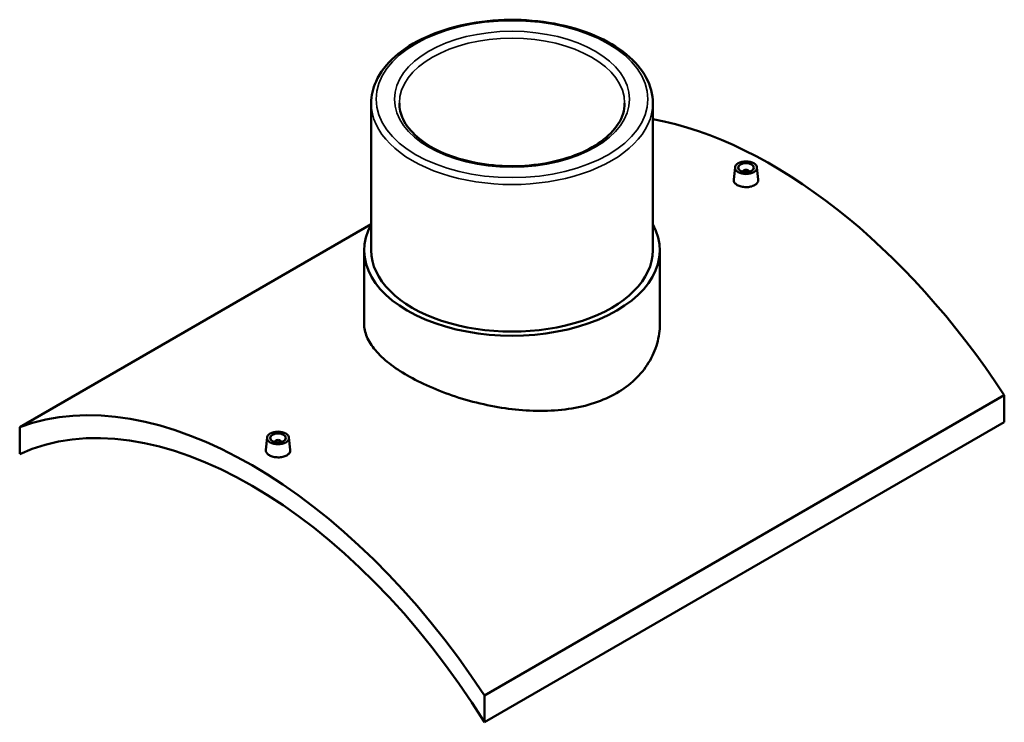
# Model space of a CAD drawing. Header units: millimetres. Extents: x -309 to 1507, y -360 to 1065.
# Tile 5 of 5: x 878 to 1507, y 603 to 1052. Entities that reach past the tile are written whole.
import ezdxf

# ---------------------------------------------------------------- set-up
doc = ezdxf.new("R2010")
doc.units = ezdxf.units.MM
doc.layers.add('Visible (ANSI)', color=7, linetype='Continuous', lineweight=50)
doc.layers.add('Visible Narrow (ANSI)', color=7, linetype='Continuous', lineweight=35)

msp = doc.modelspace()

# ---------------------------------------------------------------- linework, layer by layer
at = {"layer": 'Visible (ANSI)'}
for p, q in [((1102.75, 998.84), (1102.75, 904.82)), ((1282.75, 998.84), (1282.75, 904.82)), ((1335.32, 957.85), (1334.47, 950)), ((1349.29, 957.85), (1350.13, 950.01)), ((1340.3, 954.96), (1340.3, 955.15)), ((1344.3, 954.96), (1344.3, 955.15)), ((878.09, 791.86), (1102.75, 921.57)), ((1098.25, 904.82), (1098.25, 857.85)), ((1287.25, 904.82), (1287.25, 857.85)), ((1507.41, 812.27), (1175.07, 620.39)), ((1507.41, 812.27), (1507.41, 795.07)), ((1175.07, 603.19), (1507.41, 795.07)), ((878.09, 791.86), (878.09, 774.66)), ((1036.21, 785.16), (1035.37, 777.31)), ((1041.2, 782.46), (1041.2, 782.27)), ((1045.2, 782.46), (1045.2, 782.27)), ((1050.18, 785.16), (1051.02, 777.32)), ((1175.07, 603.19), (1175.07, 620.39))]:
    msp.add_line(p, q, dxfattribs=at)
for centre, major_axis, start_param, end_param in [((1358.92, 689.1), (165.5, -286.65), 1.668909, 2.687672), ((1342.3, 955.15), (-2, 0), 2.963882, 6.460896), ((1192.75, 904.82), (94.5, 0), 2.831748, 6.59303), ((1192.75, 904.82), (-90, 0), 0, 3.141593), ((1026.58, 497.22), (-165.5, 286.65), 4.810502, 6.185072), ((1026.58, 497.22), (-157.5, 272.8), 4.768059, 6.227515), ((1043.2, 782.46), (-2, 0), 2.963882, 6.460896)]:
    msp.add_ellipse(centre, major_axis=major_axis, ratio=0.57735, start_param=start_param, end_param=end_param, dxfattribs=at)
for centre, major_axis in [((1342.3, 957.6), (7, 0)), ((1342.3, 957.6), (5, 0)), ((1043.2, 784.91), (-7, 0)), ((1043.2, 784.91), (5, 0))]:
    msp.add_ellipse(centre, major_axis=major_axis, ratio=0.57735, dxfattribs=at)
for points, knots in [([(1282.75, 998.84), (1282.75, 1004.38), (1281.29, 1009.92), (1275.62, 1020.53), (1271.31, 1025.57), (1260.18, 1034.73), (1253.27, 1038.8), (1237.63, 1045.45), (1228.9, 1048.01), (1210.54, 1051.39), (1200.92, 1052.21), (1181.73, 1052.03), (1172.17, 1051.04), (1154.04, 1047.33), (1145.47, 1044.61), (1130.17, 1037.68), (1123.44, 1033.46), (1112.58, 1023.88), (1108.43, 1018.52), (1103.81, 1008.3), (1102.75, 1003.57), (1102.75, 998.84)], [0.785398, 0.785398, 0.785398, 0.785398, 1.08483, 1.08483, 1.397106, 1.397106, 1.721656, 1.721656, 2.047471, 2.047471, 2.372296, 2.372296, 2.696717, 2.696717, 3.021625, 3.021625, 3.34751, 3.34751, 3.671479, 3.671479, 3.926991, 3.926991, 3.926991, 3.926991]), ([(1264.75, 998.84), (1264.75, 994.39), (1263.4, 989.93), (1258.11, 981.59), (1254.36, 977.72), (1244.9, 970.91), (1239.28, 967.94), (1226.62, 963.13), (1219.59, 961.29), (1204.83, 958.94), (1197.1, 958.44), (1181.74, 958.84), (1174.11, 959.75), (1159.77, 962.87), (1153.07, 965.07), (1141.26, 970.52), (1136.17, 973.75), (1128.05, 980.85), (1125.04, 984.71), (1121.54, 992.01), (1120.75, 995.43), (1120.75, 998.84)], [5.497787, 5.497787, 5.497787, 5.497787, 5.849143, 5.849143, 6.173448, 6.173448, 6.486394, 6.486394, 6.799559, 6.799559, 7.113953, 7.113953, 7.428716, 7.428716, 7.742817, 7.742817, 8.055615, 8.055615, 8.369736, 8.369736, 8.63938, 8.63938, 8.63938, 8.63938]), ([(1347.85, 946.48), (1347.15, 946.08), (1346.27, 945.74), (1344.34, 945.29), (1343.29, 945.19), (1341.32, 945.21), (1340.27, 945.33), (1338.34, 945.81), (1337.45, 946.16), (1336.06, 946.97), (1335.46, 947.47), (1334.66, 948.57), (1334.46, 949.17), (1334.46, 949.82), (1334.46, 949.91), (1334.47, 950)], [2.363868, 2.363868, 2.363868, 2.363868, 2.659386, 2.659386, 2.954905, 2.954905, 3.250353, 3.250353, 3.545802, 3.545802, 3.84125, 3.84125, 4.136699, 4.136699, 4.184612, 4.184612, 4.184612, 4.184612]), ([(1350.13, 950.01), (1350.14, 949.91), (1350.15, 949.82), (1350.15, 949.15), (1349.95, 948.53), (1349.15, 947.4), (1348.55, 946.89), (1347.85, 946.48)], [6.4523435, 6.4523435, 6.4523435, 6.4523435, 6.5005669, 6.5005669, 6.7960854, 6.7960854, 7.0916038, 7.0916038, 7.0916038, 7.0916038]), ([(1259.57, 813.59), (1255.35, 811.15), (1250.59, 809.01), (1240.23, 805.58), (1234.64, 804.28), (1223, 802.58), (1216.94, 802.18), (1204.77, 802.19), (1198.66, 802.59), (1186.84, 804), (1180.73, 805.05), (1168.56, 807.78), (1162.5, 809.45), (1150.86, 813.28), (1145.27, 815.42), (1134.91, 819.99), (1130.15, 822.4), (1121.71, 827.28), (1117.76, 829.89), (1110.81, 835.32), (1107.81, 838.13), (1103, 843.8), (1101.19, 846.67), (1098.81, 852.34), (1098.25, 855.15), (1098.25, 857.85)], [0, 0, 0, 0, 1.790858, 1.790858, 3.581716, 3.581716, 5.372574, 5.372574, 7.163431, 7.163431, 8.953855, 8.953855, 10.744279, 10.744279, 12.534703, 12.534703, 14.325127, 14.325127, 16.115551, 16.115551, 17.905975, 17.905975, 19.696399, 19.696399, 21.486823, 21.486823, 21.486823, 21.486823]), ([(1287.25, 857.85), (1287.25, 853.74), (1286.69, 849.48), (1284.31, 841.08), (1282.5, 836.93), (1277.69, 829.13), (1274.69, 825.47), (1267.74, 818.92), (1263.79, 816.03), (1259.57, 813.59)], [50.137077, 50.137077, 50.137077, 50.137077, 51.927935, 51.927935, 53.718793, 53.718793, 55.509651, 55.509651, 57.300509, 57.300509, 57.300509, 57.300509]), ([(1048.75, 773.79), (1048.05, 773.39), (1047.17, 773.05), (1045.23, 772.6), (1044.18, 772.5), (1042.21, 772.52), (1041.16, 772.64), (1039.23, 773.12), (1038.35, 773.47), (1036.96, 774.28), (1036.35, 774.78), (1035.55, 775.88), (1035.35, 776.48), (1035.35, 777.13), (1035.36, 777.22), (1035.37, 777.31)], [0, 0, 0, 0, 0.295518, 0.295518, 0.591037, 0.591037, 0.886485, 0.886485, 1.181934, 1.181934, 1.477383, 1.477383, 1.772831, 1.772831, 1.820744, 1.820744, 1.820744, 1.820744]), ([(1051.02, 777.32), (1051.03, 777.23), (1051.04, 777.13), (1051.04, 776.46), (1050.84, 775.84), (1050.05, 774.71), (1049.44, 774.2), (1048.75, 773.79)], [4.0884756, 4.0884756, 4.0884756, 4.0884756, 4.136699, 4.136699, 4.4322174, 4.4322174, 4.7277359, 4.7277359, 4.7277359, 4.7277359])]:
    msp.add_open_spline(points, degree=3, knots=knots, dxfattribs=at)
at = {"layer": 'Visible Narrow (ANSI)'}
for major_axis in [(86.85, 0), (75.15, 0)]:
    msp.add_ellipse((1192.75, 1001.41), major_axis=major_axis, ratio=0.57735, dxfattribs=at)
for major_axis, start_param, end_param in [((-72, 0), 3.141593, 6.283185), ((-90, 0), 0, 3.141593)]:
    msp.add_ellipse((1192.75, 998.84), major_axis=major_axis, ratio=0.57735, start_param=start_param, end_param=end_param, dxfattribs=at)

doc.saveas('drawing.dxf')
